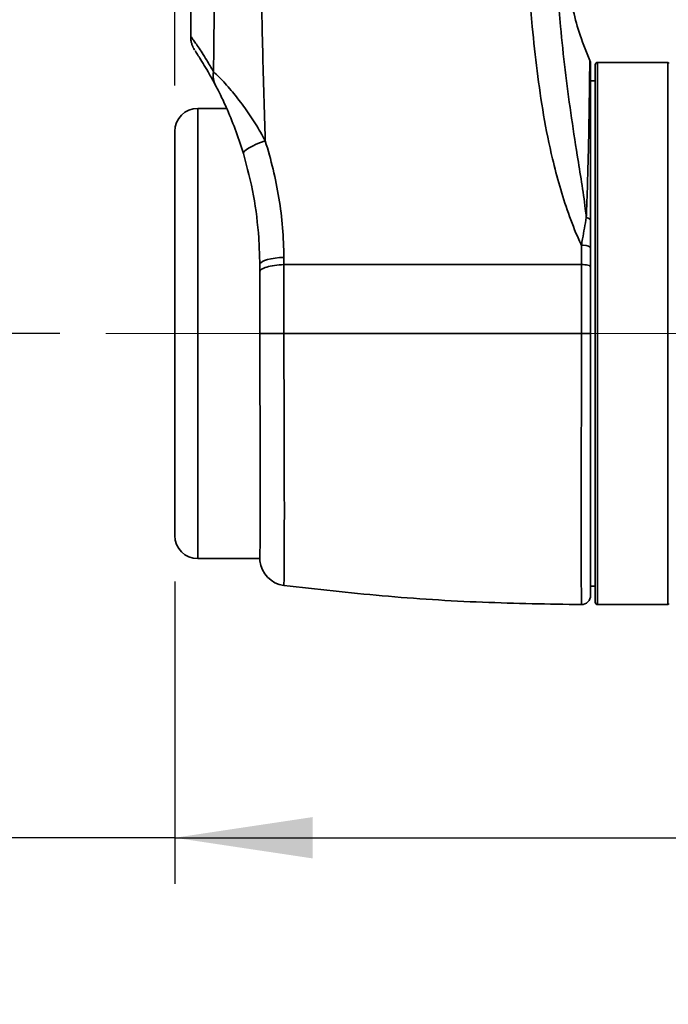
# Model space of a CAD drawing. Header units: millimetres. Extents: x 0 to 297, y 0 to 209.
# Tile 11 of 37: x 69 to 83, y 62 to 84. Entities that reach past the tile are written whole.
import ezdxf

# ---------------------------------------------------------------- set-up
doc = ezdxf.new("R2010")
doc.units = ezdxf.units.MM
doc.linetypes.add('CENTERX2', pattern=[20.32, 12.7, -2.54, 2.54, -2.54])
doc.layers.add('图层0', color=7, linetype='Continuous')
doc.styles.add('SLDTEXTSTYLE1', font='TXT', dxfattribs={"width": 0.7, "bigfont": 'bigfont'})
doc.styles.add('SLDTEXTSTYLE2', font='TXT', dxfattribs={"width": 0.7})
doc.dimstyles.new('SLDDIMSTYLE0', dxfattribs={"dimtxt": 4, "dimasz": 3, "dimexe": 0, "dimexo": 0.0625, "dimgap": 1, "dimtad": 2, "dimlfac": 10, "dimrnd": 1e-09, "dimzin": 12, "dimdsep": 46, "dimtxsty": 'SLDTEXTSTYLE2', "dimsah": 1, "dimcen": 0.09, "dimadec": 0, "dimazin": 3, "dimtfac": 1, "dimtofl": 0, "dimtmove": 0, "dimatfit": 3, "dimfxl": 0, "dimfrac": 2, "dimtolj": 1, "dimtzin": 12, "dimarcsym": 0})
doc.dimstyles.new('SLDDIMSTYLE11', dxfattribs={"dimtxt": 4, "dimasz": 3, "dimexe": 0, "dimexo": 0.0625, "dimgap": 1, "dimtad": 0, "dimtih": 1, "dimtoh": 1, "dimlfac": 2, "dimrnd": 1e-09, "dimzin": 12, "dimdsep": 46, "dimtxsty": 'SLDTEXTSTYLE2', "dimblk1": 'NONE', "dimblk2": 'NONE', "dimsah": 1, "dimcen": 0, "dimadec": 0, "dimazin": 3, "dimtfac": 1, "dimtmove": 0, "dimatfit": 3, "dimldrblk": 'NONE', "dimfxl": 0, "dimfrac": 2, "dimtolj": 1, "dimtzin": 12, "dimarcsym": 0})
doc.dimstyles.new('SLDDIMSTYLE4', dxfattribs={"dimtxt": 3.5, "dimasz": 3, "dimexe": 0, "dimexo": 0.0625, "dimgap": 0.875, "dimtad": 0, "dimtih": 1, "dimtoh": 1, "dimlfac": 3, "dimrnd": 1e-09, "dimzin": 12, "dimdsep": 46, "dimtxsty": 'SLDTEXTSTYLE2', "dimblk1": 'NONE', "dimblk2": 'NONE', "dimsah": 1, "dimcen": 0, "dimadec": 0, "dimazin": 3, "dimtol": 1, "dimtp": 0.03, "dimtm": -0.01, "dimtfac": 1, "dimtmove": 0, "dimatfit": 3, "dimldrblk": 'NONE', "dimfxl": 0, "dimfrac": 2, "dimtolj": 1, "dimarcsym": 0})
doc.dimstyles.new('SLDDIMSTYLE8', dxfattribs={"dimtxt": 3.5, "dimasz": 3, "dimexe": 0, "dimexo": 0.0625, "dimgap": 0.875, "dimtad": 0, "dimtih": 1, "dimtoh": 1, "dimlfac": 3, "dimrnd": 1e-09, "dimzin": 12, "dimdsep": 46, "dimtxsty": 'SLDTEXTSTYLE2', "dimblk1": 'NONE', "dimblk2": 'NONE', "dimsah": 1, "dimcen": 0, "dimadec": 0, "dimazin": 3, "dimtfac": 1, "dimtmove": 0, "dimatfit": 3, "dimldrblk": 'NONE', "dimfxl": 0, "dimfrac": 2, "dimtolj": 1, "dimtzin": 12, "dimarcsym": 0})

# ---------------------------------------------------------------- blocks, each defined once
blk = doc.blocks.new('_D_2')
at = {"layer": '图层0'}
for p, q in [((72.722, 82.172), (72.722, 90.031)), ((98.616, 73.069), (98.616, 90.031)), ((98.616, 89.031), (72.722, 89.031)), ((98.616, 89.031), (110.965, 89.031))]:
    blk.add_line(p, q, dxfattribs=at)
for points in [[(72.722, 89.031), (75.722, 88.581), (75.722, 89.481)], [(98.616, 89.031), (95.616, 89.481), (95.616, 88.581)]]:
    blk.add_solid(points, dxfattribs=at)
at = {"layer": '图层0', "insert": (103.982, 94.187), "char_height": 4, "attachment_point": 1, "style": 'SLDTEXTSTYLE2'}
blk.add_mtext('259', dxfattribs=at)
blk = doc.blocks.new('_D_5')
at = {"layer": '图层0'}
for p, q in [((72.822, 114.772), (53.302, 114.772)), ((54.302, 76.772), (54.302, 114.772)), ((70.222, 76.772), (53.302, 76.772))]:
    blk.add_line(p, q, dxfattribs=at)
for points in [[(54.302, 114.772), (53.852, 111.772), (54.752, 111.772)], [(54.302, 76.772), (54.752, 79.772), (53.852, 79.772)]]:
    blk.add_solid(points, dxfattribs=at)
at = {"layer": '图层0', "insert": (49.146, 92.28), "char_height": 4, "attachment_point": 1, "rotation": 90, "style": 'SLDTEXTSTYLE2'}
blk.add_mtext('380', dxfattribs=at)
blk = doc.blocks.new('_D_6')
at = {"layer": '图层0'}
for p, q in [((70.222, 76.772), (53.302, 76.772)), ((54.302, 76.772), (54.302, 54.772)), ((81.722, 54.772), (53.302, 54.772))]:
    blk.add_line(p, q, dxfattribs=at)
for points in [[(54.302, 76.772), (53.852, 73.772), (54.752, 73.772)], [(54.302, 54.772), (54.752, 57.772), (53.852, 57.772)]]:
    blk.add_solid(points, dxfattribs=at)
at = {"layer": '图层0', "insert": (49.146, 62.28), "char_height": 4, "attachment_point": 1, "rotation": 90, "style": 'SLDTEXTSTYLE2'}
blk.add_mtext('220', dxfattribs=at)
blk = doc.blocks.new('_D_8')
at = {"layer": '图层0'}
for p, q in [((75.322, 110.297), (75.322, 104.585)), ((75.322, 105.585), (56.903, 105.585)), ((75.322, 105.585), (90.472, 105.585))]:
    blk.add_line(p, q, dxfattribs=at)
for points in [[(75.322, 105.585), (78.322, 105.135), (78.322, 106.035)], [(90.472, 105.585), (87.472, 106.035), (87.472, 105.135)]]:
    blk.add_solid(points, dxfattribs=at)
at = {"layer": '图层0', "insert": (56.903, 110.741), "char_height": 4, "attachment_point": 1, "style": 'SLDTEXTSTYLE2'}
blk.add_mtext('151.5', dxfattribs=at)
blk = doc.blocks.new('_D_9')
at = {"layer": '图层0'}
for p, q in [((72.722, 71.372), (72.722, 64.797)), ((72.722, 65.797), (56.903, 65.797)), ((72.722, 65.797), (90.472, 65.797))]:
    blk.add_line(p, q, dxfattribs=at)
for points in [[(72.722, 65.797), (75.722, 65.347), (75.722, 66.247)], [(90.472, 65.797), (87.472, 66.247), (87.472, 65.347)]]:
    blk.add_solid(points, dxfattribs=at)
at = {"layer": '图层0', "insert": (56.903, 70.953), "char_height": 4, "attachment_point": 1, "style": 'SLDTEXTSTYLE2'}
blk.add_mtext('177.5', dxfattribs=at)
blk = doc.blocks.new('_D_11')
at = {"layer": '图层0'}
for p, q in [((86.743, 175.172), (43.722, 175.172)), ((44.722, 54.772), (44.722, 175.172)), ((84.684, 54.772), (43.722, 54.772))]:
    blk.add_line(p, q, dxfattribs=at)
for start, end in [(63.4349, 116.5651), (243.4349, 296.5651)]:
    blk.add_arc((42.395, 114.972), 5.205, start, end, dxfattribs=at)
for points in [[(44.722, 175.172), (44.272, 172.172), (45.172, 172.172)], [(44.722, 54.772), (45.172, 57.772), (44.272, 57.772)]]:
    blk.add_solid(points, dxfattribs=at)
at = {"layer": '图层0', "insert": (39.566, 110.317), "char_height": 4, "attachment_point": 1, "rotation": 90, "style": 'SLDTEXTSTYLE2'}
blk.add_mtext('1204', dxfattribs=at)
blk = doc.blocks.new('SW_SYMBOL_HOLE_DEPTH')
at = {"layer": '图层0', "color": 0}
for p, q in [((0, 875), (800, 875)), ((400, 875), (400, 75)), ((100, 555), (400, 75)), ((700, 555), (400, 75))]:
    blk.add_line(p, q, dxfattribs=at)
blk = doc.blocks.new('_D_19')
at = {"layer": '图层0'}
blk.add_line((194.198, 127.557), (173.144, 127.557), dxfattribs=at)
at = {"layer": '图层0', "xscale": 0.004072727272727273, "yscale": 0.004072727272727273, "zscale": 0.004072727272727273}
blk.add_blockref('SW_SYMBOL_HOLE_DEPTH', (186.907, 127.843), dxfattribs=at)
at = {"layer": '图层0', "attachment_point": 1, "style": 'SLDTEXTSTYLE2'}
for s, insert, char_height in [('0.03', (182.252, 132.709), 2), ('%%c', (173.144, 132.069), 3.5), ('+', (181.088, 132.709), 2), ('4', (177.014, 132.069), 3.5), ('6', (190.573, 132.069), 3.5), ('0.01', (182.252, 130.381), 2), ('+', (181.088, 130.381), 2)]:
    blk.add_mtext(s, dxfattribs=dict(at, insert=insert, char_height=char_height))
blk = doc.blocks.new('_None')
blk = doc.blocks.new('_D_23')
at = {"layer": '图层0'}
blk.add_line((235.955, 182.979), (261.78, 182.979), dxfattribs=at)
at = {"layer": '图层0', "char_height": 3.5, "attachment_point": 1}
for s, insert, style in [('贯穿', (253.565, 186.489), 'SLDTEXTSTYLE1'), ('6-', (237.542, 186.489), 'SLDTEXTSTYLE2'), ('%%c', (241.616, 186.489), 'SLDTEXTSTYLE2'), ('6.6', (245.486, 186.489), 'SLDTEXTSTYLE2'), ('圆周均布', (241.514, 182.416), 'SLDTEXTSTYLE1')]:
    blk.add_mtext(s, dxfattribs=dict(at, insert=insert, style=style))
blk = doc.blocks.new('_D_26')
at = {"layer": '图层0'}
blk.add_line((178.057, 95.674), (158.08, 95.674), dxfattribs=at)
at = {"layer": '图层0', "char_height": 4, "attachment_point": 1, "style": 'SLDTEXTSTYLE2'}
for s, insert in [('%%c', (167.391, 100.83)), ('PCD', (158.08, 100.83)), ('50', (171.814, 100.83))]:
    blk.add_mtext(s, dxfattribs=dict(at, insert=insert))

msp = doc.modelspace()

# ---------------------------------------------------------------- linework, layer by layer
at = {"color": 7, "linetype": 'Continuous', "lineweight": 35}
for p, q in [((81.754167, 82.706337), (81.754183, 82.706427)), ((81.872454, 70.922078), (81.872454, 82.622078)), ((83.452456, 82.672078), (81.922454, 82.672078)), ((81.872454, 82.272078), (81.772454, 82.272078)), ((73.849767, 81.672078), (73.222454, 81.672078)), ((72.722454, 76.772078), (72.722454, 81.172078)), ((74.575328, 78.287549), (74.552447, 78.850965)), ((81.772454, 78.647465), (81.772454, 78.221216)), ((74.575746, 78.129009), (74.575328, 78.287549)), ((72.722454, 72.372078), (72.722454, 76.772078)), ((75.097781, 76.772078), (75.097779, 76.772078)), ((81.571706, 76.772078), (81.772454, 76.772103)), ((73.222454, 71.872078), (74.57596, 71.872078)), ((81.772454, 71.272078), (81.872454, 71.272078)), ((81.922454, 70.872078), (83.452456, 70.872078))]:
    msp.add_line(p, q, dxfattribs=at)
at = {"color": 8, "linetype": 'Continuous', "lineweight": 35}
for p, q in [((81.922454, 82.672078), (81.922454, 70.872078)), ((83.452456, 70.872078), (83.452456, 82.672078)), ((73.222454, 81.672078), (73.222454, 76.772078)), ((73.222454, 76.772078), (73.222454, 71.872078))]:
    msp.add_line(p, q, dxfattribs=at)
at = {"color": 7, "linetype": 'Continuous', "lineweight": 35, "flags": 128}
for points in [[(74.692011, 80.962936), (74.590691, 80.927585), (74.496057, 80.889983), (74.411254, 80.85138), (74.339104, 80.813059), (74.282006, 80.776296), (74.241858, 80.742313), (74.219996, 80.712239), (74.217146, 80.687076)], [(81.677071, 79.297658), (81.697902, 79.291927), (81.716696, 79.28521), (81.733147, 79.277614), (81.746987, 79.269264), (81.757992, 79.260295), (81.765983, 79.250853), (81.77083, 79.241091), (81.772454, 79.231168)], [(75.097225, 78.429167), (74.998521, 78.423617), (74.904738, 78.41378), (74.818529, 78.399934), (74.742332, 78.382471), (74.678304, 78.361884), (74.628256, 78.338756), (74.593604, 78.313742), (74.575328, 78.287549)]]:
    msp.add_lwpolyline(points, dxfattribs=at)
at = {"color": 7, "linetype": 'Continuous', "lineweight": 35}
for centre, radius, start, end in [((81.572458, 82.627757), 0.199996, 359.9688631, 23.4555746), ((81.922454, 82.622078), 0.05, 90, 180), ((83.452456, 82.652078), 0.02, 0, 90), ((74.03685, 82.388333), 0.478231, 170.2488899, 207.3341386), ((73.222454, 81.172078), 0.5, 90, 180), ((81.619754, 78.415828), 0.27744, 56.6061899, 100.0184092), ((73.222454, 72.372078), 0.5, 180, 270), ((75.172454, 71.88436), 0.6, 185.8053315, 262.783458), ((81.572454, 71.072453), 0.2, 269.8451324, 0.0000152), ((81.922454, 70.922078), 0.05, 180, 270), ((83.452456, 70.892078), 0.02, 270, 0)]:
    msp.add_arc(centre, radius, start, end, dxfattribs=at)
for points, knots in [([(73.127378, 88.772066), (73.098108, 87.71851), (73.046885, 85.87474), (73.066094, 84.030424), (73.074327, 83.239976)], [0, 0, 0, 0, 0.571414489, 1, 1, 1, 1]), ([(73.565528, 82.46933), (73.575698, 83.366438), (73.597312, 85.273115), (73.653737, 87.368621), (73.705973, 88.562282), (73.713998, 88.745654)], [0, 0, 0, 0, 0.429254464, 0.912321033, 1, 1, 1, 1]), ([(74.611466, 88.772078), (74.611466, 88.772076), (74.604589, 88.592632), (74.583149, 87.916213), (74.572543, 86.743344), (74.588523, 85.095744), (74.623244, 83.291723), (74.663592, 81.861952), (74.688066, 81.087746), (74.692011, 80.962936)], [0, 0, 0, 0, 0.000000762, 0.068651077, 0.258744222, 0.448855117, 0.700277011, 0.951681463, 1, 1, 1, 1]), ([(81.571489, 78.689038), (81.552268, 78.73166), (81.448912, 78.960839), (81.281402, 79.387271), (81.094224, 79.975693), (80.908684, 80.686672), (80.741286, 81.523243), (80.601925, 82.484395), (80.483913, 83.594644), (80.38682, 84.852779), (80.294444, 86.626354), (80.254435, 87.933708), (80.235137, 88.772076), (80.235137, 88.772078)], [0, 0, 0, 0, 0.0138720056, 0.0745895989, 0.1352439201, 0.1959080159, 0.2907764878, 0.3857439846, 0.4806936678, 0.6178479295, 0.7550144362, 0.9999994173, 1, 1, 1, 1]), ([(81.770812, 82.675607), (81.690801, 82.869448), (81.540086, 83.234582), (81.39545, 83.774359), (81.287134, 84.2528), (81.207973, 84.672672), (81.149166, 85.033091), (81.104136, 85.343764), (81.066784, 85.627147), (81.026403, 85.96468), (80.983946, 86.372351), (80.941322, 86.8659), (80.902892, 87.424706), (80.869368, 88.067976), (80.857183, 88.524996), (80.850596, 88.772078)], [0, 0, 0, 0, 0.100836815, 0.189943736, 0.268556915, 0.337100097, 0.395750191, 0.444605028, 0.488746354, 0.533949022, 0.608570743, 0.686109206, 0.772459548, 0.876983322, 1, 1, 1, 1]), ([(80.851249, 88.74113), (80.873456, 87.906058), (80.908062, 86.604743), (81.003767, 84.841989), (81.097528, 83.597913), (81.212966, 82.506691), (81.336658, 81.56973), (81.493643, 80.558292), (81.62052, 79.81024), (81.670074, 79.361074), (81.677071, 79.297658)], [0, 0, 0, 0, 0.2607247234, 0.4062939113, 0.5518446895, 0.6515231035, 0.7512375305, 0.850837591, 0.9789403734, 1, 1, 1, 1]), ([(73.068098, 83.239895), (73.067987, 83.225814), (73.06766, 83.184211), (73.079706, 83.11936), (73.099618, 83.050571), (73.122521, 82.996451), (73.14102, 82.960906), (73.150516, 82.945342), (73.152607, 82.941914)], [0, 0, 0, 0, 0.134132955, 0.396283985, 0.625101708, 0.815336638, 0.959323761, 1, 1, 1, 1]), ([(73.612016, 82.168739), (73.567163, 82.25206), (73.478569, 82.416637), (73.361182, 82.614662), (73.264571, 82.770129), (73.195595, 82.875792), (73.164071, 82.924247), (73.170618, 82.91434), (73.171747, 82.912631)], [0, 0, 0, 0, 0.189323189, 0.373950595, 0.558849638, 0.743260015, 0.955730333, 1, 1, 1, 1]), ([(81.772454, 82.618608), (81.772454, 82.621116), (81.772454, 82.629175), (81.772454, 82.564973), (81.772454, 82.431684), (81.772454, 82.22714), (81.772454, 81.959365), (81.772454, 81.634727), (81.772454, 81.209929), (81.772454, 80.662817), (81.772454, 79.987837), (81.772454, 79.482439), (81.772454, 79.231168)], [0, 0, 0, 0, 0.043957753, 0.141225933, 0.238796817, 0.336056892, 0.430372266, 0.524967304, 0.619277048, 0.746678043, 0.874054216, 1, 1, 1, 1]), ([(73.565528, 82.46933), (73.606823, 82.431059), (73.675071, 82.367808), (73.816974, 82.215865), (73.97875, 82.030772), (74.186082, 81.769491), (74.423611, 81.428747), (74.589937, 81.152898), (74.675171, 80.994276), (74.692011, 80.962936)], [0, 0, 0, 0, 0.166809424, 0.275690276, 0.384710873, 0.574380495, 0.76449288, 0.953469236, 1, 1, 1, 1]), ([(74.217146, 80.687076), (74.208053, 80.716935), (74.146245, 80.919902), (74.016147, 81.288524), (73.839253, 81.710013), (73.691227, 82.016365), (73.635008, 82.12451), (73.612016, 82.168739)], [0, 0, 0, 0, 0.051964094, 0.353231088, 0.653191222, 0.85816478, 1, 1, 1, 1]), ([(74.692011, 80.962936), (74.752193, 80.758461), (74.872557, 80.349515), (74.995515, 79.717223), (75.078944, 79.075449), (75.091131, 78.644585), (75.097225, 78.429167)], [0, 0, 0, 0, 0.247289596, 0.494576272, 0.747305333, 1, 1, 1, 1]), ([(74.552447, 78.850965), (74.522557, 79.159055), (74.462416, 79.778961), (74.299229, 80.38316), (74.217146, 80.687076)], [0, 0, 0, 0, 0.49699446, 1, 1, 1, 1]), ([(81.571489, 78.689038), (81.579758, 78.7361), (81.616774, 78.946789), (81.650713, 79.144281), (81.677071, 79.297658)], [0, 0, 0, 0, 0.22337547, 1, 1, 1, 1]), ([(81.772454, 79.231168), (81.772454, 79.082445), (81.772454, 78.89103), (81.772454, 78.691882), (81.772454, 78.647465)], [0, 0, 0, 0, 0.776961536, 1, 1, 1, 1]), ([(81.571741, 78.272078), (81.571741, 78.27208), (81.57177, 78.410195), (81.57163, 78.549617), (81.571489, 78.689038)], [0, 0, 0, 0, 0.000014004, 1, 1, 1, 1]), ([(75.097776, 78.272079), (75.026928, 78.267629), (74.885234, 78.25873), (74.713557, 78.22088), (74.607199, 78.175351), (74.584985, 78.142622), (74.575746, 78.129009)], [0, 0, 0, 0, 0.26939291, 0.538785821, 0.808178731, 1, 1, 1, 1]), ([(75.097225, 78.429167), (75.097432, 78.37679), (75.097639, 78.32441), (75.097776, 78.27208), (75.097776, 78.272078)], [0, 0, 0, 0, 0.999963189, 1, 1, 1, 1]), ([(75.097776, 78.272078), (75.097776, 78.272076), (75.097669, 78.1173), (75.097405, 77.80154), (75.097186, 77.321477), (75.097464, 76.975819), (75.097744, 76.794185), (75.097781, 76.77208), (75.097781, 76.772078)], [0, 0, 0, 0, 0.0000039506, 0.3173305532, 0.6412297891, 0.9563443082, 0.9999960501, 1, 1, 1, 1]), ([(75.097776, 78.272078), (75.984412, 78.272078), (77.50274, 78.272078), (79.664088, 78.272078), (80.935755, 78.272078), (81.571722, 78.272078)], [0, 0, 0, 0, 0.412334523, 0.706105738, 1, 1, 1, 1]), ([(81.571706, 76.772078), (81.571706, 76.77208), (81.571723, 76.909747), (81.571752, 77.185395), (81.57176, 77.688361), (81.571719, 78.049855), (81.571703, 78.272076), (81.571703, 78.272078)], [0, 0, 0, 0, 0.000003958, 0.272416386, 0.545315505, 0.999996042, 1, 1, 1, 1]), ([(81.772454, 78.221216), (81.772454, 78.004575), (81.772454, 77.657997), (81.772454, 77.171436), (81.772454, 76.905215), (81.772454, 76.772103)], [0, 0, 0, 0, 0.454635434, 0.727315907, 1, 1, 1, 1]), ([(74.575696, 76.770428), (74.575651, 76.970614), (74.575561, 77.374008), (74.575799, 77.826527), (74.575755, 78.075731), (74.575746, 78.129009)], [0, 0, 0, 0, 0.4364655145, 0.8795213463, 1, 1, 1, 1]), ([(74.575704, 71.823538), (74.575701, 71.823049), (74.575642, 71.812474), (74.575866, 71.850698), (74.576309, 71.941227), (74.576952, 72.09928), (74.577632, 72.315853), (74.578242, 72.588511), (74.578672, 72.913312), (74.578787, 73.288067), (74.578613, 73.706214), (74.578189, 74.162723), (74.577562, 74.652987), (74.576873, 75.169579), (74.576255, 75.699601), (74.575797, 76.235361), (74.575729, 76.592073), (74.575696, 76.770428)], [0, 0, 0, 0, 0.003466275, 0.074966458, 0.146694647, 0.218194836, 0.289695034, 0.36142323, 0.432923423, 0.504423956, 0.576152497, 0.647653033, 0.719152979, 0.790880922, 0.862380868, 0.931190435, 1, 1, 1, 1]), ([(74.575696, 76.770428), (74.588851, 76.770631), (74.615456, 76.771042), (74.734913, 76.771557), (74.899222, 76.771941), (75.031594, 76.772033), (75.097779, 76.772078)], [0, 0, 0, 0, 0.245878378, 0.49725267, 0.748626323, 1, 1, 1, 1]), ([(81.571706, 76.772078), (80.965705, 76.772078), (79.753954, 76.772078), (78.068583, 76.772078), (76.516046, 76.772078), (75.570568, 76.772078), (75.097781, 76.772078)], [0, 0, 0, 0, 0.280076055, 0.560035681, 0.779995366, 1, 1, 1, 1]), ([(81.772454, 76.772103), (81.772454, 76.614448), (81.772454, 76.299134), (81.772454, 75.824876), (81.772454, 75.352835), (81.772454, 74.848601), (81.772454, 74.364459), (81.772454, 73.905215), (81.772454, 73.50044), (81.772454, 73.115393), (81.772454, 72.757463), (81.772454, 72.432149), (81.772454, 72.137351), (81.772454, 71.87274), (81.772454, 71.643493), (81.772454, 71.452733), (81.772454, 71.298865), (81.772454, 71.181663), (81.772454, 71.106746), (81.772454, 71.071978), (81.772454, 71.076091), (81.772454, 71.077272)], [0, 0, 0, 0, 0.052849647, 0.105699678, 0.160095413, 0.214491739, 0.282232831, 0.335369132, 0.388505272, 0.443185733, 0.497866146, 0.550694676, 0.603523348, 0.657867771, 0.712212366, 0.76482114, 0.817429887, 0.871551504, 0.925672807, 0.978656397, 1, 1, 1, 1]), ([(75.097456, 71.289853), (75.809831, 71.208879), (77.247406, 71.045472), (79.407869, 70.906444), (80.854638, 70.884244), (81.571625, 70.873242)], [0, 0, 0, 0, 0.33132884, 0.668621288, 1, 1, 1, 1])]:
    msp.add_open_spline(points, degree=3, knots=knots, dxfattribs=at)
at = {"color": 8, "linetype": 'Continuous', "lineweight": 35}
for points, knots in [([(73.07004, 83.239955), (73.069772, 83.240331), (73.069069, 83.241319), (73.101055, 83.196704), (73.156083, 83.119031), (73.25203, 82.979545), (73.391457, 82.769499), (73.515781, 82.555114), (73.565528, 82.46933)], [0, 0, 0, 0, 0.1001220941, 0.2628626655, 0.3994001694, 0.5359505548, 0.8143147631, 1, 1, 1, 1]), ([(81.677071, 79.297658), (81.682398, 79.426555), (81.693085, 79.685159), (81.709169, 80.17387), (81.724074, 80.746675), (81.73393, 81.257034), (81.739955, 81.625469), (81.74372, 81.884307), (81.746746, 82.112209), (81.749146, 82.307158), (81.751008, 82.465187), (81.752425, 82.587399), (81.753429, 82.668636), (81.754006, 82.709475), (81.754125, 82.70715), (81.754167, 82.706337)], [0, 0, 0, 0, 0.063738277, 0.127877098, 0.254812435, 0.384596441, 0.454633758, 0.52467163, 0.596533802, 0.668396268, 0.74035981, 0.812324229, 0.886283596, 0.960245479, 1, 1, 1, 1]), ([(75.097779, 76.772078), (75.097779, 76.772076), (75.097779, 76.600104), (75.098099, 76.254267), (75.099196, 75.7605), (75.100581, 75.294344), (75.102043, 74.854871), (75.103477, 74.425346), (75.10474, 74.013584), (75.105703, 73.626037), (75.106326, 73.26088), (75.106546, 72.91718), (75.106351, 72.598554), (75.105738, 72.310414), (75.104765, 72.051891), (75.103478, 71.825774), (75.101843, 71.614391), (75.099968, 71.436475), (75.098509, 71.331928), (75.097811, 71.29005), (75.097854, 71.292843), (75.097868, 71.29376)], [0, 0, 0, 0, 0.000000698, 0.060056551, 0.120695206, 0.174052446, 0.227411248, 0.282350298, 0.337290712, 0.390476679, 0.443663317, 0.498332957, 0.553002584, 0.607354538, 0.66170576, 0.717663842, 0.773620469, 0.847843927, 0.923122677, 0.97473631, 1, 1, 1, 1]), ([(81.571651, 70.874366), (81.571654, 70.87391), (81.571741, 70.861441), (81.57146, 70.905375), (81.570762, 71.013879), (81.569846, 71.20176), (81.56892, 71.456449), (81.568166, 71.780115), (81.567663, 72.165749), (81.567475, 72.609413), (81.567685, 73.107718), (81.568213, 73.652847), (81.568988, 74.23734), (81.56993, 74.855037), (81.570842, 75.496911), (81.57144, 76.067978), (81.571681, 76.494407), (81.5717, 76.699952), (81.571706, 76.772078)], [0, 0, 0, 0, 0.002721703, 0.07434248, 0.145421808, 0.216727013, 0.287808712, 0.359169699, 0.430755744, 0.502117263, 0.573906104, 0.645923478, 0.71771162, 0.789531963, 0.861583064, 0.933401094, 0.976630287, 1, 1, 1, 1])]:
    msp.add_open_spline(points, degree=3, knots=knots, dxfattribs=at)
at = {"color": 7, "linetype": 'Continuous', "lineweight": 35}
msp.add_open_spline([(81.772454, 78.221216), (81.769433, 78.227897), (81.763391, 78.241258), (81.71693, 78.258096), (81.650547, 78.269849), (81.597985, 78.271335), (81.571703, 78.272078)], degree=3, dxfattribs=at)
at = {"layer": '图层0', "linetype": 'CENTERX2', "lineweight": 18, "ltscale": 2}
msp.add_line((71.222454, 76.772078), (85.452456, 76.772078), dxfattribs=at)

# ---------------------------------------------------------------- dimensions: what is measured, and where the dimension line sits
at = {"layer": '图层0'}
for p1, text, dimstyle, picture, middle in [((1.460603, 1.090802), '6-<> 贯穿\\P圆周均布', 'SLDDIMSTYLE8', '_D_23', (249.661422, 182.477751)), ((0.850783, 0.600831), '<>{\\fGDT;x}6', 'SLDDIMSTYLE4', '_D_19', (182.877267, 130.093851)), ((13.372513, 5.217382), 'PCD <>', 'SLDDIMSTYLE11', '_D_26', (167.2744, 98.501948))]:
    dim = msp.add_diameter_dim_2p(p1=p1, p2=(0, 0), text=text, dimstyle=dimstyle, dxfattribs=at)
    dim.commit()
    dim.dimension.update_dxf_attribs({"geometry": picture, "text_midpoint": middle, "dimtype": 163})
dim = msp.add_linear_dim(base=(44.722454, 175.172078), p1=(85.684057, 54.772078), p2=(87.743482, 175.172078), angle=90, text='(<>)', dimstyle='SLDDIMSTYLE0', dxfattribs=at)
dim.commit()
dim.dimension.update_dxf_attribs({"geometry": '_D_11', "text_midpoint": (44.722454, 114.972078), "dimtype": 160})
for base, p2, picture, middle in [((54.302107, 114.772078), (73.822454, 114.772078), '_D_5', (54.302107, 95.772078)), ((54.302107, 54.772078), (82.722454, 54.772078), '_D_6', (54.302107, 65.772078))]:
    dim = msp.add_linear_dim(base=base, p1=(71.222454, 76.772078), p2=p2, angle=90, dimstyle='SLDDIMSTYLE0', dxfattribs=at)
    dim.commit()
    dim.dimension.update_dxf_attribs({"geometry": picture, "text_midpoint": middle, "dimtype": 160})
for base, p1, p2, picture, middle in [((90.472454, 105.585061), (75.322454, 111.297078), (90.472454, 53.047241), '_D_8', (62.722454, 105.585061)), ((72.722454, 89.03102), (98.615554, 72.069441), (72.722454, 81.172078), '_D_2', (107.473571, 89.03102)), ((90.472454, 65.797078), (72.722454, 72.372078), (90.472454, 53.047241), '_D_9', (62.722454, 65.797078))]:
    dim = msp.add_linear_dim(base=base, p1=p1, p2=p2, dimstyle='SLDDIMSTYLE0', dxfattribs=at)
    dim.commit()
    dim.dimension.update_dxf_attribs({"geometry": picture, "text_midpoint": middle, "dimtype": 160})

doc.saveas('drawing.dxf')
